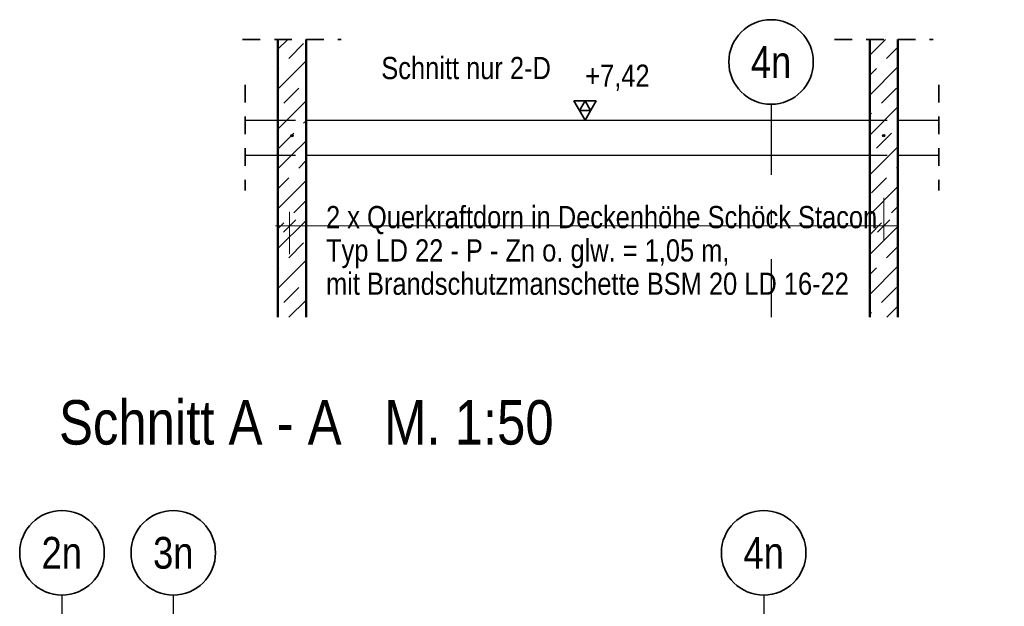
# Model space of a CAD drawing. Header units: millimetres. Extents: x 0 to 78.9, y -26.7 to 42.
# Tile 3 of 68: x 4.7 to 11.7, y 6.4 to 10.6. Entities that reach past the tile are written whole.
import ezdxf
from ezdxf.enums import TextEntityAlignment as Align

# ---------------------------------------------------------------- set-up
doc = ezdxf.new("R2010")
doc.units = ezdxf.units.MM
doc.linetypes.add('DASHDOTX2', pattern=[2, 1, -0.5, 0, -0.5])
doc.linetypes.add('HIDDEN', pattern=[0.375, 0.25, -0.125])
doc.layers.add('Achsen', color=7, linetype='Continuous', lineweight=20)
doc.layers.add('Schraffuren', color=7, linetype='Continuous', lineweight=20)
doc.styles.add('Arial Narrow', font='ARIALN.TTF')
doc.dimstyles.new('Arch_Strakon_dimstyle', dxfattribs={"dimtxt": 11.25, "dimasz": 1, "dimexe": 1.25, "dimexo": 0.0625, "dimgap": 1, "dimtad": 0, "dimdec": 5, "dimzin": 12, "dimdsep": 46, "dimtxsty": 'Arial Narrow', "dimblk": 'Arrowhead_Tick', "dimsah": 1, "dimcen": 0, "dimse1": 1, "dimse2": 1, "dimclrd": 6, "dimclrt": 3, "dimazin": 0, "dimtfac": 1, "dimtdec": 4, "dimtmove": 0, "dimatfit": 3, "dimldrblk": 'NONE', "dimfxl": 1, "dimtvp": 1, "dimtolj": 1, "dimtzin": 0, "dimlwd": 13, "dimarcsym": 2})
pattern_1 = [(45, (0, 0), (-0.1414214, 0.1414214), [0.15, -0.1]), (45, (-0.07071, 0.07071), (-0.1414214, 0.1414214), [])]

# ---------------------------------------------------------------- blocks, each defined once
blk = doc.blocks.new('Arrowhead_Tick')
at = {"color": 0, "linetype": 'Continuous', "lineweight": -2}
for p, q in [((0, 20), (0, -10)), ((-1, 0), (0, 0)), ((10, 0), (0, 0))]:
    blk.add_line(p, q, dxfattribs=at)
at = {"color": 2, "linetype": 'Continuous', "lineweight": 35}
blk.add_line((4.42, 4.42), (-4.42, -4.42), dxfattribs=at)
blk = doc.blocks.new('*D458')
at = {"layer": 'Achsen', "color": 6, "linetype": 'Continuous', "lineweight": 13}
blk.add_line((6.6635, 9.1353), (10.8595, 9.1353), dxfattribs=at)
at = {"layer": 'Defpoints', "color": 0}
for p in [(10.8695, 9.1353), (6.6535, 2.7182), (10.8695, 2.7182)]:
    blk.add_point(p, dxfattribs=at)
at = {"layer": 'Achsen', "color": 6, "lineweight": 13, "xscale": 0.01, "yscale": 0.01, "zscale": 0.01}
blk.add_blockref('Arrowhead_Tick', (10.8695, 9.1353), dxfattribs=at)
at = {"layer": 'Achsen', "color": 6, "lineweight": 13, "xscale": 0.01, "yscale": 0.01, "zscale": 0.01, "rotation": 180}
blk.add_blockref('Arrowhead_Tick', (6.6535, 9.1353), dxfattribs=at)
blk = doc.blocks.new('_None')

msp = doc.modelspace()

# ---------------------------------------------------------------- hatches: boundary and pattern name
at = {"layer": 'Schraffuren', "lineweight": 13}
h = msp.add_hatch(dxfattribs=at)
h.set_pattern_fill('bB', color=6, scale=0.01, angle=45, style=0, pattern_type=2)
h.set_pattern_definition(pattern_1)
h.paths.add_polyline_path([(6.5700886, 9.6362163), (6.7700886, 9.6362163), (6.7700886, 10.4582864), (6.5700886, 10.4582864)])
h = msp.add_hatch(dxfattribs=at)
h.set_pattern_fill('bB', color=6, scale=0.01, angle=45, style=0, pattern_type=2)
h.set_pattern_definition(pattern_1)
h.paths.add_polyline_path([(10.9700941, 8.9712152), (10.9700941, 10.4582864), (10.7700941, 10.4582864), (10.7700941, 8.9712152)])
at = {"layer": 'Schraffuren', "lineweight": 13, "true_color": 0x4682b4}
for points in [[(6.6780886, 9.7762092), (6.6780847, 9.7764604), (6.6780728, 9.7767115), (6.6780531, 9.776962), (6.6780256, 9.7772118), (6.6779901, 9.7774606), (6.6779469, 9.7777082), (6.677896, 9.7779543), (6.6778373, 9.7781987), (6.677771, 9.7784411), (6.6776971, 9.7786813), (6.6776157, 9.7789191), (6.6775268, 9.7791542), (6.6774307, 9.7793863), (6.6773272, 9.7796154), (6.6772167, 9.7798411), (6.6770991, 9.7800632), (6.6769746, 9.7802815), (6.6768433, 9.7804958), (6.6767053, 9.7807058), (6.6765608, 9.7809114), (6.6764099, 9.7811124), (6.6762527, 9.7813085), (6.6760895, 9.7814996), (6.6759204, 9.7816855), (6.6757455, 9.781866), (6.675565, 9.7820409), (6.6753791, 9.78221), (6.675188, 9.7823733), (6.6749919, 9.7825304), (6.6747909, 9.7826813), (6.6745853, 9.7828258), (6.6743752, 9.7829638), (6.674161, 9.7830951), (6.6739427, 9.7832196), (6.6737206, 9.7833372), (6.6734949, 9.7834478), (6.6732658, 9.7835512), (6.6730336, 9.7836474), (6.6727985, 9.7837362), (6.6725608, 9.7838176), (6.6723206, 9.7838915), (6.6720782, 9.7839578), (6.6718338, 9.7840165), (6.6715877, 9.7840675), (6.6713401, 9.7841107), (6.6710913, 9.7841461), (6.6708415, 9.7841737), (6.670591, 9.7841934), (6.6703399, 9.7842052), (6.6700886, 9.7842092), (6.6698373, 9.7842052), (6.6695863, 9.7841934), (6.6693358, 9.7841737), (6.669086, 9.7841461), (6.6688372, 9.7841107), (6.6685896, 9.7840675), (6.6683435, 9.7840165), (6.6680991, 9.7839578), (6.6678567, 9.7838915), (6.6676165, 9.7838176), (6.6673787, 9.7837362), (6.6671436, 9.7836474), (6.6669114, 9.7835512), (6.6666824, 9.7834478), (6.6664567, 9.7833372), (6.6662346, 9.7832196), (6.6660163, 9.7830951), (6.665802, 9.7829638), (6.665592, 9.7828258), (6.6653864, 9.7826813), (6.6651854, 9.7825304), (6.6649892, 9.7823733), (6.6647981, 9.78221), (6.6646123, 9.7820409), (6.6644318, 9.781866), (6.6642569, 9.7816855), (6.6640877, 9.7814996), (6.6639245, 9.7813085), (6.6637674, 9.7811124), (6.6636165, 9.7809114), (6.663472, 9.7807058), (6.663334, 9.7804958), (6.6632027, 9.7802815), (6.6630782, 9.7800632), (6.6629606, 9.7798411), (6.66285, 9.7796154), (6.6627466, 9.7793863), (6.6626504, 9.7791542), (6.6625616, 9.7789191), (6.6624802, 9.7786813), (6.6624063, 9.7784411), (6.66234, 9.7781987), (6.6622813, 9.7779543), (6.6622303, 9.7777082), (6.6621871, 9.7774606), (6.6621517, 9.7772118), (6.6621241, 9.776962), (6.6621044, 9.7767115), (6.6620926, 9.7764604), (6.6620886, 9.7762092), (6.6620926, 9.7759579), (6.6621044, 9.7757068), (6.6621241, 9.7754563), (6.6621517, 9.7752065), (6.6621871, 9.7749577), (6.6622303, 9.7747101), (6.6622813, 9.774464), (6.66234, 9.7742196), (6.6624063, 9.7739772), (6.6624802, 9.773737), (6.6625616, 9.7734993), (6.6626504, 9.7732642), (6.6627466, 9.773032), (6.66285, 9.7728029), (6.6629606, 9.7725772), (6.6630782, 9.7723551), (6.6632027, 9.7721368), (6.663334, 9.7719225), (6.663472, 9.7717125), (6.6636165, 9.7715069), (6.6637674, 9.7713059), (6.6639245, 9.7711098), (6.6640877, 9.7709187), (6.6642569, 9.7707328), (6.6644318, 9.7705523), (6.6646123, 9.7703774), (6.6647981, 9.7702083), (6.6649892, 9.770045), (6.6651854, 9.7698879), (6.6653864, 9.769737), (6.665592, 9.7695925), (6.665802, 9.7694545), (6.6660163, 9.7693232), (6.6662346, 9.7691987), (6.6664567, 9.7690811), (6.6666824, 9.7689705), (6.6669114, 9.7688671), (6.6671436, 9.7687709), (6.6673787, 9.7686821), (6.6676165, 9.7686007), (6.6678567, 9.7685268), (6.6680991, 9.7684605), (6.6683435, 9.7684018), (6.6685896, 9.7683509), (6.6688372, 9.7683076), (6.669086, 9.7682722), (6.6693358, 9.7682447), (6.6695863, 9.7682249), (6.6698373, 9.7682131), (6.6700886, 9.7682092), (6.6703399, 9.7682131), (6.670591, 9.7682249), (6.6708415, 9.7682447), (6.6710913, 9.7682722), (6.6713401, 9.7683076), (6.6715877, 9.7683509), (6.6718338, 9.7684018), (6.6720782, 9.7684605), (6.6723206, 9.7685268), (6.6725608, 9.7686007), (6.6727985, 9.7686821), (6.6730336, 9.7687709), (6.6732658, 9.7688671), (6.6734949, 9.7689705), (6.6737206, 9.7690811), (6.6739427, 9.7691987), (6.674161, 9.7693232), (6.6743752, 9.7694545), (6.6745853, 9.7695925), (6.6747909, 9.769737), (6.6749919, 9.7698879), (6.675188, 9.770045), (6.6753791, 9.7702083), (6.675565, 9.7703774), (6.6757455, 9.7705523), (6.6759204, 9.7707328), (6.6760895, 9.7709187), (6.6762527, 9.7711098), (6.6764099, 9.7713059), (6.6765608, 9.7715069), (6.6767053, 9.7717125), (6.6768433, 9.7719225), (6.6769746, 9.7721368), (6.6770991, 9.7723551), (6.6772167, 9.7725772), (6.6773272, 9.7728029), (6.6774307, 9.773032), (6.6775268, 9.7732642), (6.6776157, 9.7734993), (6.6776971, 9.773737), (6.677771, 9.7739772), (6.6778373, 9.7742196), (6.677896, 9.774464), (6.6779469, 9.7747101), (6.6779901, 9.7749577), (6.6780256, 9.7752065), (6.6780531, 9.7754563), (6.6780728, 9.7757068), (6.6780847, 9.7759579)], [(10.8780941, 9.7762092), (10.8780901, 9.7764604), (10.8780783, 9.7767115), (10.8780586, 9.776962), (10.878031, 9.7772118), (10.8779956, 9.7774606), (10.8779524, 9.7777082), (10.8779014, 9.7779543), (10.8778427, 9.7781987), (10.8777764, 9.7784411), (10.8777025, 9.7786813), (10.8776211, 9.7789191), (10.8775323, 9.7791542), (10.8774361, 9.7793863), (10.8773327, 9.7796154), (10.8772221, 9.7798411), (10.8771045, 9.7800632), (10.87698, 9.7802815), (10.8768487, 9.7804958), (10.8767107, 9.7807058), (10.8765662, 9.7809114), (10.8764153, 9.7811124), (10.8762582, 9.7813085), (10.876095, 9.7814996), (10.8759258, 9.7816855), (10.8757509, 9.781866), (10.8755704, 9.7820409), (10.8753846, 9.78221), (10.8751935, 9.7823733), (10.8749973, 9.7825304), (10.8747964, 9.7826813), (10.8745907, 9.7828258), (10.8743807, 9.7829638), (10.8741664, 9.7830951), (10.8739481, 9.7832196), (10.873726, 9.7833372), (10.8735003, 9.7834478), (10.8732713, 9.7835512), (10.8730391, 9.7836474), (10.872804, 9.7837362), (10.8725662, 9.7838176), (10.872326, 9.7838915), (10.8720836, 9.7839578), (10.8718392, 9.7840165), (10.8715931, 9.7840675), (10.8713455, 9.7841107), (10.8710967, 9.7841461), (10.8708469, 9.7841737), (10.8705964, 9.7841934), (10.8703454, 9.7842052), (10.8700941, 9.7842092), (10.8698428, 9.7842052), (10.8695917, 9.7841934), (10.8693412, 9.7841737), (10.8690914, 9.7841461), (10.8688426, 9.7841107), (10.868595, 9.7840675), (10.8683489, 9.7840165), (10.8681046, 9.7839578), (10.8678621, 9.7838915), (10.8676219, 9.7838176), (10.8673842, 9.7837362), (10.8671491, 9.7836474), (10.8669169, 9.7835512), (10.8666878, 9.7834478), (10.8664621, 9.7833372), (10.86624, 9.7832196), (10.8660217, 9.7830951), (10.8658075, 9.7829638), (10.8655974, 9.7828258), (10.8653918, 9.7826813), (10.8651908, 9.7825304), (10.8649947, 9.7823733), (10.8648036, 9.78221), (10.8646177, 9.7820409), (10.8644372, 9.781866), (10.8642623, 9.7816855), (10.8640932, 9.7814996), (10.86393, 9.7813085), (10.8637728, 9.7811124), (10.8636219, 9.7809114), (10.8634774, 9.7807058), (10.8633394, 9.7804958), (10.8632081, 9.7802815), (10.8630836, 9.7800632), (10.862966, 9.7798411), (10.8628555, 9.7796154), (10.862752, 9.7793863), (10.8626559, 9.7791542), (10.862567, 9.7789191), (10.8624856, 9.7786813), (10.8624117, 9.7784411), (10.8623454, 9.7781987), (10.8622867, 9.7779543), (10.8622358, 9.7777082), (10.8621926, 9.7774606), (10.8621572, 9.7772118), (10.8621296, 9.776962), (10.8621099, 9.7767115), (10.862098, 9.7764604), (10.8620941, 9.7762092), (10.862098, 9.7759579), (10.8621099, 9.7757068), (10.8621296, 9.7754563), (10.8621572, 9.7752065), (10.8621926, 9.7749577), (10.8622358, 9.7747101), (10.8622867, 9.774464), (10.8623454, 9.7742196), (10.8624117, 9.7739772), (10.8624856, 9.773737), (10.862567, 9.7734993), (10.8626559, 9.7732642), (10.862752, 9.773032), (10.8628555, 9.7728029), (10.862966, 9.7725772), (10.8630836, 9.7723551), (10.8632081, 9.7721368), (10.8633394, 9.7719225), (10.8634774, 9.7717125), (10.8636219, 9.7715069), (10.8637728, 9.7713059), (10.86393, 9.7711098), (10.8640932, 9.7709187), (10.8642623, 9.7707328), (10.8644372, 9.7705523), (10.8646177, 9.7703774), (10.8648036, 9.7702083), (10.8649947, 9.770045), (10.8651908, 9.7698879), (10.8653918, 9.769737), (10.8655974, 9.7695925), (10.8658075, 9.7694545), (10.8660217, 9.7693232), (10.86624, 9.7691987), (10.8664621, 9.7690811), (10.8666878, 9.7689705), (10.8669169, 9.7688671), (10.8671491, 9.7687709), (10.8673842, 9.7686821), (10.8676219, 9.7686007), (10.8678621, 9.7685268), (10.8681046, 9.7684605), (10.8683489, 9.7684018), (10.868595, 9.7683509), (10.8688426, 9.7683076), (10.8690914, 9.7682722), (10.8693412, 9.7682447), (10.8695917, 9.7682249), (10.8698428, 9.7682131), (10.8700941, 9.7682092), (10.8703454, 9.7682131), (10.8705964, 9.7682249), (10.8708469, 9.7682447), (10.8710967, 9.7682722), (10.8713455, 9.7683076), (10.8715931, 9.7683509), (10.8718392, 9.7684018), (10.8720836, 9.7684605), (10.872326, 9.7685268), (10.8725662, 9.7686007), (10.872804, 9.7686821), (10.8730391, 9.7687709), (10.8732713, 9.7688671), (10.8735003, 9.7689705), (10.873726, 9.7690811), (10.8739481, 9.7691987), (10.8741664, 9.7693232), (10.8743807, 9.7694545), (10.8745907, 9.7695925), (10.8747964, 9.769737), (10.8749973, 9.7698879), (10.8751935, 9.770045), (10.8753846, 9.7702083), (10.8755704, 9.7703774), (10.8757509, 9.7705523), (10.8759258, 9.7707328), (10.876095, 9.7709187), (10.8762582, 9.7711098), (10.8764153, 9.7713059), (10.8765662, 9.7715069), (10.8767107, 9.7717125), (10.8768487, 9.7719225), (10.87698, 9.7721368), (10.8771045, 9.7723551), (10.8772221, 9.7725772), (10.8773327, 9.7728029), (10.8774361, 9.773032), (10.8775323, 9.7732642), (10.8776211, 9.7734993), (10.8777025, 9.773737), (10.8777764, 9.7739772), (10.8778427, 9.7742196), (10.8779014, 9.774464), (10.8779524, 9.7747101), (10.8779956, 9.7749577), (10.878031, 9.7752065), (10.8780586, 9.7754563), (10.8780783, 9.7757068), (10.8780901, 9.7759579)]]:
    msp.add_hatch(color=145, dxfattribs=at).paths.add_polyline_path(points)
at = {"layer": 'Schraffuren', "lineweight": 13}
h = msp.add_hatch(dxfattribs=at)
h.set_pattern_fill('bB', color=6, scale=0.01, angle=45, style=0, pattern_type=2)
h.set_pattern_definition(pattern_1)
h.paths.add_polyline_path([(6.7700886, 8.4869194), (6.7700886, 9.6362163), (6.5700886, 9.6362163), (6.5700886, 8.4869194)])
h = msp.add_hatch(dxfattribs=at)
h.set_pattern_fill('bB', color=6, scale=0.01, angle=45, style=0, pattern_type=2)
h.set_pattern_definition(pattern_1)
h.paths.add_polyline_path([(10.9700941, 8.4869194), (10.9700941, 8.9712152), (10.7700941, 8.9712152), (10.7700941, 8.4869194)])

# ---------------------------------------------------------------- linework, layer by layer
at = {"color": 2, "linetype": 'HIDDEN', "lineweight": 35, "ltscale": 0.5}
for p, q in [((6.3200886, 10.4582864), (7.0200886, 10.4582864)), ((10.5200941, 10.4582864), (11.2200941, 10.4582864)), ((6.3379449, 10.1362092), (6.3379449, 9.3862092)), ((11.2610135, 10.1362092), (11.2610135, 9.3862092))]:
    msp.add_line(p, q, dxfattribs=at)
at = {"color": 4, "linetype": 'Continuous', "lineweight": 50}
for p, q in [((6.5700886, 10.4582864), (6.5700886, 9.6362163)), ((6.7700886, 10.4582864), (6.7700886, 9.6362163)), ((10.7700941, 10.4582864), (10.7700941, 8.9712152)), ((10.9700941, 10.4582864), (10.9700941, 8.9712152)), ((6.5700886, 9.6362163), (6.5700886, 8.4869194)), ((6.7700886, 9.6362163), (6.7700886, 8.4869194)), ((10.7700941, 8.9712152), (10.7700941, 8.4869194)), ((10.9700941, 8.9712152), (10.9700941, 8.4869194))]:
    msp.add_line(p, q, dxfattribs=at)
at = {"color": 3, "linetype": 'HIDDEN', "lineweight": 25, "ltscale": 0.5}
for p, q in [((6.5700886, 9.8862092), (6.7700886, 9.8862092)), ((10.7700941, 9.8862092), (10.9700941, 9.8862092)), ((6.5700886, 9.6362163), (6.7700886, 9.6362163)), ((10.7700941, 9.6362163), (10.9700941, 9.6362163))]:
    msp.add_line(p, q, dxfattribs=at)
at = {"color": 3, "linetype": 'Continuous', "lineweight": 25}
for centre in [(6.6700886, 9.7762092), (10.8700941, 9.7762092)]:
    msp.add_circle(centre, 0.008, dxfattribs=at)
at = {"layer": 'Achsen', "color": 3, "linetype": 'DASHDOTX2', "lineweight": 25, "ltscale": 0.5}
for p, q in [((10.070083, 9.9983936), (10.070083, 8.4869194)), ((5.0376415, 6.5160202), (5.0376415, 1.5281191)), ((5.8276415, 6.5160202), (5.8276415, 1.5281191)), ((10.0176415, 6.5160202), (10.0176415, 1.5281191))]:
    msp.add_line(p, q, dxfattribs=at)
at = {"layer": 'Achsen', "color": 3, "linetype": 'Continuous', "lineweight": 25}
for p, q in [((6.3379449, 9.8862092), (6.5700886, 9.8862092)), ((6.7700886, 9.8862092), (10.7700941, 9.8862092)), ((10.9700941, 9.8862092), (11.2610135, 9.8862092)), ((6.3379449, 9.6362163), (6.5700886, 9.6362163)), ((6.7700886, 9.6362163), (10.7700941, 9.6362163)), ((10.9700941, 9.6362163), (11.2610135, 9.6362163))]:
    msp.add_line(p, q, dxfattribs=at)
at = {"layer": 'Achsen', "color": 2, "linetype": 'Continuous', "lineweight": 35}
for centre in [(10.070083, 10.2983936), (5.0376415, 6.8160202), (5.8276415, 6.8160202), (10.0176415, 6.8160202)]:
    msp.add_circle(centre, 0.3, dxfattribs=at)
at = {"layer": 'Schraffuren', "color": 2, "linetype": 'Continuous', "lineweight": 35}
for p, q in [((8.82875, 10.0226042), (8.67125, 10.0226042)), ((8.67125, 10.0226042), (8.75, 9.8862092)), ((8.75, 10.0226042), (8.710625, 9.9544067)), ((8.75, 9.8862092), (8.82875, 10.0226042)), ((8.789375, 9.9544067), (8.75, 10.0226042)), ((8.710625, 9.9544067), (8.789375, 9.9544067))]:
    msp.add_line(p, q, dxfattribs=at)
at = {"layer": 'Schraffuren', "color": 3, "linetype": 'Continuous', "lineweight": 25}
msp.add_line((8.67125, 9.8862092), (9.20045, 9.8862092), dxfattribs=at)

# ---------------------------------------------------------------- texts
at = {"layer": 'Achsen', "color": 4, "lineweight": 50, "style": 'Arial Narrow'}
for s, p in [('4n', (10.070083, 10.2983936)), ('2n', (5.0360415, 6.8160202)), ('3n', (5.8276415, 6.8160202)), ('4n', (10.0176415, 6.8160202))]:
    msp.add_text(s, height=0.225, dxfattribs=at).set_placement(p, align=Align.MIDDLE_CENTER)
at = {"layer": 'Achsen', "color": 1, "lineweight": 70, "style": 'Arial Narrow'}
msp.add_text('Schnitt A - A   M. 1:50', height=0.315, dxfattribs=at).set_placement((5.0167139, 7.5839882))
at = {"layer": 'Achsen', "color": 2, "lineweight": 35, "insert": (6.9117156, 8.644239), "char_height": 0.1575, "attachment_point": 7, "line_spacing_factor": 0.9, "style": 'Arial Narrow'}
msp.add_mtext('2 x Querkraftdorn in Deckenhöhe Schöck Stacon{\\P}Typ LD 22 - P - Zn o. glw. = 1,05 m,{\\P}mit Brandschutzmanschette BSM 20 LD 16-22', dxfattribs=at)
at = {"layer": 'Schraffuren', "color": 9, "lineweight": 0, "style": 'Arial Narrow'}
msp.add_text('Schnitt nur 2-D', height=0.1575, dxfattribs=at).set_placement((7.3040634, 10.1766797))
at = {"layer": 'Schraffuren', "color": 2, "lineweight": 35, "insert": (8.701175, 10.2799592), "char_height": 0.1575, "attachment_point": 1, "line_spacing_factor": 0.9, "style": 'Arial Narrow'}
msp.add_mtext(' +7,42', dxfattribs=at)

# ---------------------------------------------------------------- dimensions: what is measured, and where the dimension line sits
at = {"layer": 'Achsen', "lineweight": 35}
dim = msp.add_linear_dim(base=(10.8695436, 9.1352532), p1=(6.6535382, 2.7181663), p2=(10.8695436, 2.7181663), text=' ', dimstyle='Arch_Strakon_dimstyle', override={"dimscale": 0.01, "dimtxt": 15, "dimasz": 1, "dimgap": 5, "dimtad": 1, "dimjust": 0, "dimtih": 0, "dimtoh": 0, "dimdec": 5, "dimdsep": 46, "dimtxsty": 'Arial Narrow', "dimclrd": 6, "dimclrt": 2, "dimtix": 1, "dimtofl": 255, "dimtmove": 0, "dimatfit": 2, "dimfxl": 0, "dimfxlon": 0, "dimtvp": 33.333333, "dimlwd": 13}, dxfattribs=at)
dim.commit()
dim.dimension.update_dxf_attribs({"geometry": '*D458', "text_midpoint": (8.7615409, 9.1352532), "dimtype": 160})

doc.saveas('drawing.dxf')
